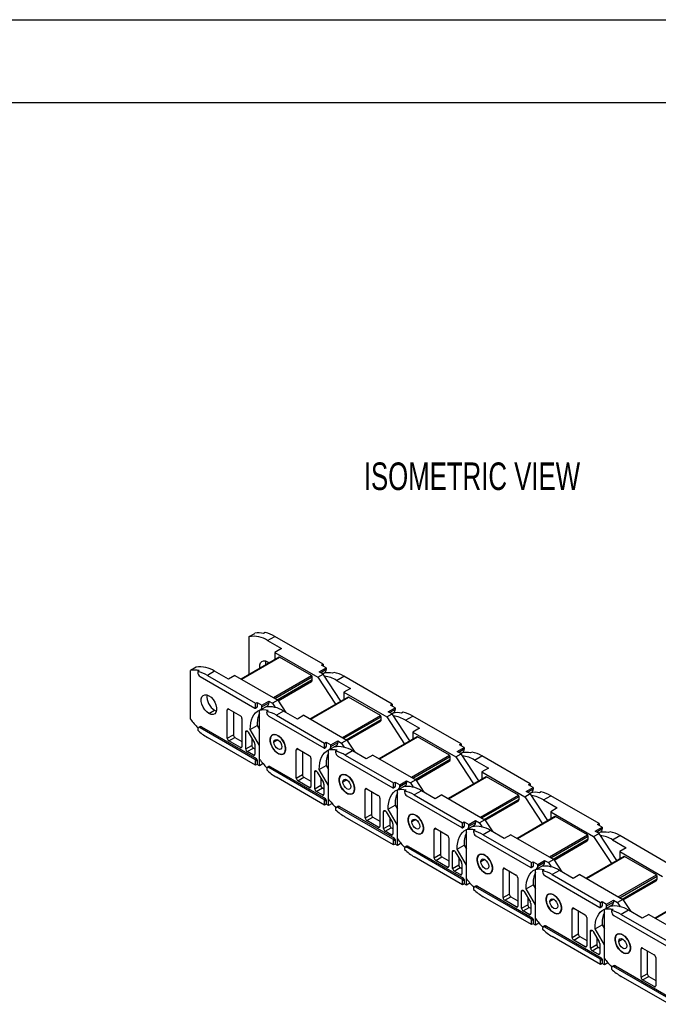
# Model space of a CAD drawing. Header units: millimetres. Extents: x 0 to 1676, y 0 to 1295.
# Tile 8 of 11: x 1056 to 1350, y 842 to 1295. Entities that reach past the tile are written whole.
import ezdxf

# ---------------------------------------------------------------- set-up
doc = ezdxf.new("R2010")
doc.units = ezdxf.units.MM
doc.header["$LTSCALE"] = 6
doc.layers.add('DIMENSIONS', color=140, linetype='Continuous', lineweight=25)
doc.layers.add('TEXT', color=140, linetype='Continuous', lineweight=25)
doc.styles.add('SLDTEXTSTYLE0', font='TXT', dxfattribs={"width": 0.7})

msp = doc.modelspace()

# ---------------------------------------------------------------- linework, layer by layer
at = {"color": 7, "linetype": 'Continuous'}
msp.add_line((0.01, 1295.42), (1676.41, 1295.42), dxfattribs=at)
for p, q in [((1161.76, 1011.08), (1164.38, 1012.59)), ((1169.12, 1012.96), (1168.41, 1012.55)), ((1161.76, 993.67), (1161.76, 1011.08)), ((1170.25, 1009.26), (1173.57, 1011.17)), ((1170.25, 1009.26), (1176.61, 1005.58)), ((1195.85, 998.32), (1173.57, 1011.17)), ((1176.61, 1005.58), (1173.57, 1003.83)), ((1173.57, 1003.83), (1173.57, 1000.48)), ((1173.57, 1003.83), (1193.37, 992.4)), ((1175.51, 1001.61), (1158.08, 991.54)), ((1158.23, 991.46), (1175.76, 1001.58)), ((1170.25, 999.5), (1170.98, 998.99)), ((1190.47, 993.09), (1175.76, 1001.58)), ((1137.3, 996.95), (1134.68, 995.44)), ((1134.68, 973.02), (1134.68, 995.44)), ((1138.71, 995.4), (1138, 994.99)), ((1138, 994.99), (1138, 994.56)), ((1145.78, 995.13), (1142.46, 993.21)), ((1152.15, 991.46), (1145.78, 995.13)), ((1194.08, 994.85), (1197.26, 996.68)), ((1195.85, 993.82), (1194.08, 994.85)), ((1197.26, 995.87), (1194.79, 994.44)), ((1195.14, 997.91), (1195.85, 998.32)), ((1197.26, 996.68), (1195.14, 997.91)), ((1195.68, 993.92), (1196.68, 994.5)), ((1195.85, 998.32), (1195.85, 997.5)), ((1197.26, 996.68), (1197.26, 995.87)), ((1200.92, 994.59), (1200.22, 994.19)), ((1139.07, 992.72), (1164.38, 978.11)), ((1142.46, 993.21), (1164.73, 980.35)), ((1155.19, 993.21), (1152.15, 991.46)), ((1155.19, 993.21), (1174.99, 981.78)), ((1172.94, 982.97), (1190.47, 993.09)), ((1173.64, 982.56), (1190.83, 992.48)), ((1174.7, 981.95), (1190.83, 991.25)), ((1175.15, 981.53), (1190.41, 990.34)), ((1190.83, 991.25), (1190.83, 992.48)), ((1193.37, 992.4), (1195.85, 993.82)), ((1193.37, 992.4), (1201.53, 979.9)), ((1204, 981.33), (1195.85, 993.82)), ((1202.05, 990.89), (1205.38, 992.81)), ((1202.05, 990.89), (1208.42, 987.22)), ((1227.65, 979.95), (1205.38, 992.81)), ((1208.42, 987.22), (1205.38, 985.46)), ((1205.38, 985.46), (1205.38, 982.12)), ((1205.38, 985.46), (1225.18, 974.04)), ((1164.73, 980.35), (1165.44, 980.76)), ((1164.73, 978.31), (1164.73, 980.35)), ((1165.44, 980.76), (1167.56, 979.54)), ((1165.44, 980.76), (1165.44, 978.72)), ((1167.56, 979.54), (1170.74, 981.37)), ((1167.56, 978.72), (1170.74, 980.56)), ((1170.74, 981.37), (1170.74, 980.56)), ((1170.74, 981.37), (1172.51, 980.35)), ((1174.99, 981.78), (1172.51, 980.35)), ((1172.51, 980.35), (1173.79, 978.39)), ((1174.99, 981.78), (1178.66, 976.15)), ((1207.32, 983.24), (1189.89, 973.18)), ((1190.03, 973.1), (1207.57, 983.22)), ((1222.28, 974.73), (1207.57, 983.22)), ((1143.17, 975.62), (1145.78, 977.13)), ((1145.78, 977.13), (1146.63, 976.75)), ((1151.65, 977.29), (1152.36, 977.7)), ((1151.65, 964.23), (1151.65, 977.29)), ((1152.36, 977.7), (1157.66, 974.64)), ((1154.48, 976.47), (1154.48, 965.86)), ((1164.63, 978.08), (1165.34, 978.49)), ((1164.73, 978.31), (1165.44, 978.72)), ((1166.84, 977.29), (1166.49, 977.08)), ((1166.49, 954.65), (1166.49, 977.08)), ((1166.98, 977.35), (1170.16, 979.19)), ((1167.56, 978.72), (1167.56, 979.54)), ((1170.52, 977.04), (1169.81, 976.63)), ((1169.81, 976.63), (1169.81, 976.2)), ((1177.59, 976.77), (1174.27, 974.85)), ((1183.95, 973.1), (1177.59, 976.77)), ((1225.88, 976.48), (1229.07, 978.32)), ((1227.65, 975.46), (1225.88, 976.48)), ((1229.07, 977.5), (1226.59, 976.08)), ((1226.94, 979.55), (1227.65, 979.95)), ((1229.07, 978.32), (1226.94, 979.55)), ((1227.49, 975.56), (1228.49, 976.14)), ((1227.65, 979.95), (1227.65, 979.14)), ((1229.07, 978.32), (1229.07, 977.5)), ((1232.73, 976.23), (1232.02, 975.83)), ((1158.37, 973.41), (1158.37, 960.35)), ((1170.87, 974.36), (1196.19, 959.75)), ((1174.27, 974.85), (1196.54, 961.99)), ((1186.99, 974.85), (1183.95, 973.1)), ((1186.99, 974.85), (1206.79, 963.42)), ((1204.74, 964.61), (1222.28, 974.73)), ((1205.45, 964.2), (1222.63, 974.12)), ((1206.51, 963.58), (1222.63, 972.89)), ((1206.96, 963.17), (1222.22, 971.98)), ((1222.63, 972.89), (1222.63, 974.12)), ((1225.18, 974.04), (1227.65, 975.46)), ((1225.18, 974.04), (1233.33, 961.54)), ((1235.81, 962.97), (1227.65, 975.46)), ((1233.86, 972.53), (1237.18, 974.45)), ((1233.86, 972.53), (1240.22, 968.86)), ((1259.46, 961.59), (1237.18, 974.45)), ((1138, 968.43), (1138, 967.99)), ((1139.02, 969.53), (1138.32, 969.12)), ((1139.07, 969.04), (1139.77, 969.45)), ((1164.38, 954.43), (1139.07, 969.04)), ((1139.77, 969.45), (1165.09, 954.84)), ((1160.14, 967.15), (1160.84, 967.56)), ((1160.14, 959.33), (1160.14, 967.15)), ((1161.34, 967.04), (1164.17, 962.14)), ((1162.27, 968.22), (1165.45, 970.05)), ((1166.5, 960.88), (1162.27, 968.22)), ((1165.45, 970.05), (1166.49, 968.25)), ((1240.22, 968.86), (1237.18, 967.1)), ((1237.18, 967.1), (1237.18, 963.76)), ((1237.18, 967.1), (1256.98, 955.67)), ((1164.73, 951.78), (1142.46, 964.63)), ((1151.65, 964.23), (1154.48, 965.86)), ((1152.36, 963), (1155.19, 964.63)), ((1157.66, 959.94), (1152.36, 963)), ((1155.19, 964.63), (1158.37, 962.8)), ((1162.97, 964.23), (1162.97, 960.96)), ((1172.88, 965.93), (1172.49, 965.7)), ((1174.99, 963.45), (1173.18, 962.41)), ((1196.54, 961.99), (1197.25, 962.4)), ((1197.25, 962.4), (1199.37, 961.18)), ((1197.25, 962.4), (1197.25, 960.36)), ((1199.37, 961.18), (1202.55, 963.01)), ((1199.37, 960.36), (1202.55, 962.2)), ((1202.55, 963.01), (1202.55, 962.2)), ((1202.55, 963.01), (1204.32, 961.99)), ((1206.79, 963.42), (1204.32, 961.99)), ((1206.79, 963.42), (1210.47, 957.79)), ((1239.13, 964.88), (1221.69, 954.82)), ((1221.84, 954.74), (1239.38, 964.86)), ((1254.08, 956.37), (1239.38, 964.86)), ((1157.66, 959.94), (1158.37, 960.35)), ((1160.14, 959.33), (1162.97, 960.96)), ((1160.84, 958.1), (1163.67, 959.74)), ((1163.67, 956.47), (1160.84, 958.1)), ((1163.67, 959.74), (1164.38, 959.33)), ((1164.38, 961.44), (1164.38, 956.88)), ((1166.5, 951.57), (1166.5, 960.88)), ((1178.52, 959.33), (1178.54, 959.34)), ((1183.46, 958.93), (1184.16, 959.34)), ((1183.46, 945.87), (1183.46, 958.93)), ((1184.16, 959.34), (1189.47, 956.28)), ((1186.29, 958.11), (1186.29, 947.5)), ((1196.44, 959.72), (1197.14, 960.13)), ((1196.54, 959.95), (1196.54, 961.99)), ((1196.54, 959.95), (1197.25, 960.36)), ((1198.65, 958.93), (1198.29, 958.72)), ((1198.29, 936.29), (1198.29, 958.72)), ((1198.79, 958.99), (1201.97, 960.83)), ((1199.37, 960.36), (1199.37, 961.18)), ((1202.32, 958.68), (1201.62, 958.27)), ((1201.62, 958.27), (1201.62, 957.84)), ((1204.32, 961.99), (1205.6, 960.03)), ((1209.39, 958.41), (1206.07, 956.49)), ((1215.76, 954.74), (1209.39, 958.41)), ((1257.69, 958.12), (1260.87, 959.96)), ((1259.46, 957.1), (1257.69, 958.12)), ((1260.87, 959.14), (1258.4, 957.72)), ((1258.75, 961.18), (1259.46, 961.59)), ((1260.87, 959.96), (1258.75, 961.18)), ((1259.29, 957.2), (1260.29, 957.78)), ((1259.46, 961.59), (1259.46, 960.78)), ((1260.87, 959.96), (1260.87, 959.14)), ((1264.53, 957.87), (1263.83, 957.46)), ((1163.67, 956.47), (1164.38, 956.88)), ((1164.38, 954.43), (1165.09, 954.84)), ((1164.73, 953.82), (1165.44, 954.22)), ((1164.73, 951.78), (1164.73, 953.82)), ((1165.44, 954.22), (1165.44, 952.18)), ((1174.97, 957.26), (1175.01, 957.28)), ((1177.49, 957.04), (1177.78, 957.21)), ((1190.17, 955.05), (1190.17, 941.99)), ((1202.68, 956), (1227.99, 941.39)), ((1206.07, 956.49), (1228.34, 943.63)), ((1218.8, 956.49), (1215.76, 954.74)), ((1218.8, 956.49), (1238.6, 945.06)), ((1236.55, 946.24), (1254.08, 956.37)), ((1237.25, 945.84), (1254.44, 955.76)), ((1238.32, 945.22), (1254.44, 954.53)), ((1238.76, 944.81), (1254.02, 953.62)), ((1254.44, 954.53), (1254.44, 955.76)), ((1256.98, 955.67), (1259.46, 957.1)), ((1256.98, 955.67), (1265.14, 943.18)), ((1267.61, 944.61), (1259.46, 957.1)), ((1265.67, 954.17), (1268.99, 956.09)), ((1265.67, 954.17), (1272.03, 950.5)), ((1291.26, 943.23), (1268.99, 956.09)), ((1165.44, 952.18), (1164.73, 951.78)), ((1166.5, 951.57), (1165.44, 952.18)), ((1168.16, 952.53), (1166.5, 951.57)), ((1169.81, 950.07), (1169.81, 949.63)), ((1170.83, 951.16), (1170.12, 950.76)), ((1170.87, 950.68), (1171.58, 951.09)), ((1196.19, 936.07), (1170.87, 950.68)), ((1171.58, 951.09), (1196.89, 936.48)), ((1191.94, 948.79), (1192.65, 949.2)), ((1191.94, 940.97), (1191.94, 948.79)), ((1193.15, 948.67), (1195.98, 943.78)), ((1194.07, 949.85), (1197.25, 951.69)), ((1198.31, 942.52), (1194.07, 949.85)), ((1197.25, 951.69), (1198.29, 949.89)), ((1272.03, 950.5), (1268.99, 948.74)), ((1268.99, 948.74), (1268.99, 945.4)), ((1268.99, 948.74), (1288.79, 937.31)), ((1196.54, 933.41), (1174.27, 946.27)), ((1183.46, 945.87), (1186.29, 947.5)), ((1184.16, 944.64), (1186.99, 946.27)), ((1189.47, 941.58), (1184.16, 944.64)), ((1186.99, 946.27), (1190.17, 944.44)), ((1194.77, 945.87), (1194.77, 942.6)), ((1204.69, 947.57), (1204.29, 947.34)), ((1206.79, 945.09), (1204.99, 944.05)), ((1228.34, 943.63), (1229.05, 944.04)), ((1229.05, 944.04), (1231.17, 942.82)), ((1229.05, 944.04), (1229.05, 942)), ((1231.17, 942.82), (1234.35, 944.65)), ((1234.35, 944.65), (1234.35, 943.84)), ((1234.35, 944.65), (1236.12, 943.63)), ((1238.6, 945.06), (1236.12, 943.63)), ((1238.6, 945.06), (1242.27, 939.43)), ((1270.93, 946.52), (1253.5, 936.46)), ((1253.64, 936.37), (1271.18, 946.5)), ((1285.89, 938.01), (1271.18, 946.5)), ((1189.47, 941.58), (1190.17, 941.99)), ((1191.94, 940.97), (1194.77, 942.6)), ((1192.65, 939.74), (1195.48, 941.37)), ((1195.48, 938.11), (1192.65, 939.74)), ((1195.48, 941.37), (1196.19, 940.97)), ((1196.19, 943.08), (1196.19, 938.52)), ((1198.31, 933.21), (1198.31, 942.52)), ((1210.33, 940.97), (1210.35, 940.98)), ((1215.26, 940.57), (1215.97, 940.98)), ((1215.26, 927.5), (1215.26, 940.57)), ((1215.97, 940.98), (1221.27, 937.92)), ((1218.09, 939.75), (1218.09, 929.14)), ((1228.24, 941.36), (1228.95, 941.77)), ((1228.34, 941.59), (1228.34, 943.63)), ((1228.34, 941.59), (1229.05, 942)), ((1230.45, 940.57), (1230.1, 940.36)), ((1230.1, 917.93), (1230.1, 940.36)), ((1230.59, 940.63), (1233.78, 942.47)), ((1231.17, 942), (1234.35, 943.84)), ((1231.17, 942), (1231.17, 942.82)), ((1234.13, 940.32), (1233.42, 939.91)), ((1233.42, 939.91), (1233.42, 939.48)), ((1236.12, 943.63), (1237.4, 941.67)), ((1241.2, 940.05), (1237.88, 938.13)), ((1247.56, 936.37), (1241.2, 940.05)), ((1289.5, 939.76), (1292.68, 941.6)), ((1291.26, 938.74), (1289.5, 939.76)), ((1292.68, 940.78), (1290.2, 939.35)), ((1290.56, 942.82), (1291.26, 943.23)), ((1292.68, 941.6), (1290.56, 942.82)), ((1291.1, 938.84), (1292.1, 939.42)), ((1291.26, 943.23), (1291.26, 942.42)), ((1292.68, 941.6), (1292.68, 940.78)), ((1296.34, 939.51), (1295.63, 939.1)), ((1195.48, 938.11), (1196.19, 938.52)), ((1196.19, 936.07), (1196.89, 936.48)), ((1196.54, 935.46), (1197.25, 935.86)), ((1196.54, 933.41), (1196.54, 935.46)), ((1197.25, 935.86), (1197.25, 933.82)), ((1206.78, 938.89), (1206.81, 938.91)), ((1209.29, 938.68), (1209.59, 938.85)), ((1221.98, 936.69), (1221.98, 923.63)), ((1234.48, 937.64), (1259.8, 923.03)), ((1237.88, 938.13), (1260.15, 925.27)), ((1250.6, 938.13), (1247.56, 936.37)), ((1250.6, 938.13), (1270.4, 926.7)), ((1268.35, 927.88), (1285.89, 938.01)), ((1269.06, 927.48), (1286.24, 937.39)), ((1270.12, 926.86), (1286.24, 936.17)), ((1270.57, 926.45), (1285.83, 935.25)), ((1286.24, 936.17), (1286.24, 937.39)), ((1288.79, 937.31), (1291.26, 938.74)), ((1288.79, 937.31), (1296.94, 924.82)), ((1299.42, 926.25), (1291.26, 938.74)), ((1297.47, 935.81), (1300.79, 937.73)), ((1297.47, 935.81), (1303.84, 932.14)), ((1323.07, 924.87), (1300.79, 937.73)), ((1197.25, 933.82), (1196.54, 933.41)), ((1198.31, 933.21), (1197.25, 933.82)), ((1199.96, 934.17), (1198.31, 933.21)), ((1201.62, 931.71), (1201.62, 931.27)), ((1202.63, 932.8), (1201.93, 932.39)), ((1202.68, 932.32), (1203.38, 932.73)), ((1227.99, 917.71), (1202.68, 932.32)), ((1203.38, 932.73), (1228.7, 918.12)), ((1223.75, 930.43), (1224.46, 930.84)), ((1223.75, 922.61), (1223.75, 930.43)), ((1224.96, 930.31), (1227.78, 925.41)), ((1225.88, 931.49), (1229.06, 933.33)), ((1230.11, 924.16), (1225.88, 931.49)), ((1229.06, 933.33), (1230.1, 931.53)), ((1303.84, 932.14), (1300.79, 930.38)), ((1300.79, 930.38), (1300.79, 927.04)), ((1300.79, 930.38), (1320.59, 918.95)), ((1228.34, 915.05), (1206.07, 927.91)), ((1215.26, 927.5), (1218.09, 929.14)), ((1215.97, 926.28), (1218.8, 927.91)), ((1221.27, 923.22), (1215.97, 926.28)), ((1218.8, 927.91), (1221.98, 926.08)), ((1226.58, 927.51), (1226.58, 924.24)), ((1236.49, 929.21), (1236.1, 928.98)), ((1238.6, 926.73), (1236.79, 925.69)), ((1262.98, 924.45), (1266.16, 926.29)), ((1266.16, 926.29), (1266.16, 925.48)), ((1266.16, 926.29), (1267.93, 925.27)), ((1270.4, 926.7), (1267.93, 925.27)), ((1270.4, 926.7), (1274.08, 921.07)), ((1302.74, 928.16), (1285.3, 918.1)), ((1285.45, 918.01), (1302.99, 928.14)), ((1317.69, 919.65), (1302.99, 928.14)), ((1221.27, 923.22), (1221.98, 923.63)), ((1223.75, 922.61), (1226.58, 924.24)), ((1224.46, 921.38), (1227.28, 923.01)), ((1227.28, 919.75), (1224.46, 921.38)), ((1227.28, 923.01), (1227.99, 922.61)), ((1227.99, 924.72), (1227.99, 920.16)), ((1230.11, 914.85), (1230.11, 924.16)), ((1242.13, 922.61), (1242.15, 922.62)), ((1247.07, 922.21), (1247.78, 922.62)), ((1247.07, 909.14), (1247.07, 922.21)), ((1247.78, 922.62), (1253.08, 919.55)), ((1249.9, 921.39), (1249.9, 910.78)), ((1260.05, 923), (1260.75, 923.41)), ((1260.15, 925.27), (1260.86, 925.68)), ((1260.15, 923.23), (1260.15, 925.27)), ((1260.15, 923.23), (1260.86, 923.64)), ((1260.86, 925.68), (1262.98, 924.45)), ((1260.86, 925.68), (1260.86, 923.64)), ((1262.26, 922.2), (1261.9, 922)), ((1261.9, 899.57), (1261.9, 922)), ((1262.4, 922.27), (1265.58, 924.11)), ((1262.98, 923.64), (1266.16, 925.48)), ((1262.98, 923.64), (1262.98, 924.45)), ((1265.93, 921.96), (1265.23, 921.55)), ((1265.23, 921.55), (1265.23, 921.12)), ((1267.93, 925.27), (1269.21, 923.31)), ((1273.01, 921.69), (1269.68, 919.77)), ((1279.37, 918.01), (1273.01, 921.69)), ((1321.3, 921.4), (1324.48, 923.24)), ((1323.07, 920.38), (1321.3, 921.4)), ((1324.48, 922.42), (1322.01, 920.99)), ((1322.36, 924.46), (1323.07, 924.87)), ((1324.48, 923.24), (1322.36, 924.46)), ((1323.07, 924.87), (1323.07, 924.05)), ((1324.48, 923.24), (1324.48, 922.42)), ((1227.28, 919.75), (1227.99, 920.16)), ((1227.99, 917.71), (1228.7, 918.12)), ((1228.34, 917.09), (1229.05, 917.5)), ((1228.34, 915.05), (1228.34, 917.09)), ((1229.05, 917.5), (1229.05, 915.46)), ((1238.58, 920.53), (1238.62, 920.55)), ((1241.1, 920.32), (1241.39, 920.49)), ((1253.79, 918.33), (1253.79, 905.27)), ((1266.29, 919.28), (1291.6, 904.66)), ((1269.68, 919.77), (1291.96, 906.91)), ((1282.41, 919.77), (1279.37, 918.01)), ((1282.41, 919.77), (1302.21, 908.34)), ((1300.16, 909.52), (1317.69, 919.65)), ((1300.87, 909.11), (1318.05, 919.03)), ((1301.93, 908.5), (1318.05, 917.81)), ((1302.38, 908.08), (1317.63, 916.89)), ((1318.05, 917.81), (1318.05, 919.03)), ((1320.59, 918.95), (1323.07, 920.38)), ((1320.59, 918.95), (1328.75, 906.46)), ((1322.9, 920.48), (1323.9, 921.06)), ((1331.22, 907.88), (1323.07, 920.38)), ((1328.15, 921.15), (1327.44, 920.74)), ((1329.28, 917.45), (1332.6, 919.37)), ((1329.28, 917.45), (1335.64, 913.78)), ((1354.87, 906.51), (1332.6, 919.37)), ((1229.05, 915.46), (1228.34, 915.05)), ((1230.11, 914.85), (1229.05, 915.46)), ((1231.77, 915.81), (1230.11, 914.85)), ((1233.42, 913.35), (1233.42, 912.91)), ((1234.44, 914.44), (1233.73, 914.03)), ((1234.48, 913.96), (1235.19, 914.37)), ((1259.8, 899.35), (1234.48, 913.96)), ((1235.19, 914.37), (1260.5, 899.75)), ((1255.55, 912.07), (1256.26, 912.48)), ((1257.68, 913.13), (1260.86, 914.97)), ((1261.92, 905.8), (1257.68, 913.13)), ((1260.86, 914.97), (1261.9, 913.17)), ((1335.64, 913.78), (1332.6, 912.02)), ((1260.15, 896.69), (1237.88, 909.55)), ((1247.07, 909.14), (1249.9, 910.78)), ((1247.78, 907.92), (1250.6, 909.55)), ((1253.08, 904.86), (1247.78, 907.92)), ((1250.6, 909.55), (1253.79, 907.71)), ((1255.55, 904.24), (1255.55, 912.07)), ((1256.76, 911.95), (1259.59, 907.05)), ((1258.38, 909.14), (1258.38, 905.88)), ((1268.3, 910.85), (1267.9, 910.62)), ((1270.4, 908.37), (1268.6, 907.33)), ((1294.78, 906.09), (1297.97, 907.93)), ((1297.97, 907.93), (1297.97, 907.11)), ((1297.97, 907.93), (1299.73, 906.91)), ((1302.21, 908.34), (1299.73, 906.91)), ((1302.21, 908.34), (1305.88, 902.71)), ((1334.54, 909.8), (1317.11, 899.74)), ((1317.26, 899.65), (1334.79, 909.78)), ((1332.6, 912.02), (1332.6, 908.68)), ((1332.6, 912.02), (1352.4, 900.59)), ((1349.5, 901.28), (1334.79, 909.78)), ((1253.08, 904.86), (1253.79, 905.27)), ((1255.55, 904.24), (1258.38, 905.88)), ((1256.26, 903.02), (1259.09, 904.65)), ((1259.09, 904.65), (1259.8, 904.24)), ((1259.8, 906.36), (1259.8, 901.8)), ((1261.92, 896.49), (1261.92, 905.8)), ((1273.94, 904.25), (1273.96, 904.26)), ((1278.87, 903.85), (1279.58, 904.25)), ((1278.87, 890.78), (1278.87, 903.85)), ((1279.58, 904.25), (1284.88, 901.19)), ((1291.85, 904.64), (1292.56, 905.05)), ((1291.96, 906.91), (1292.66, 907.32)), ((1291.96, 904.87), (1291.96, 906.91)), ((1291.96, 904.87), (1292.66, 905.28)), ((1292.66, 907.32), (1294.78, 906.09)), ((1292.66, 907.32), (1292.66, 905.28)), ((1294.06, 903.84), (1293.71, 903.64)), ((1293.71, 881.21), (1293.71, 903.64)), ((1294.21, 903.91), (1297.39, 905.75)), ((1294.78, 905.28), (1297.97, 907.11)), ((1294.78, 905.28), (1294.78, 906.09)), ((1297.74, 903.6), (1297.03, 903.19)), ((1297.03, 903.19), (1297.03, 902.75)), ((1299.73, 906.91), (1301.01, 904.95)), ((1304.81, 903.33), (1301.49, 901.41)), ((1311.18, 899.65), (1304.81, 903.33)), ((1259.09, 901.39), (1256.26, 903.02)), ((1259.09, 901.39), (1259.8, 901.8)), ((1259.8, 899.35), (1260.5, 899.75)), ((1260.15, 898.73), (1260.86, 899.14)), ((1260.15, 896.69), (1260.15, 898.73)), ((1260.86, 899.14), (1260.86, 897.1)), ((1270.39, 902.17), (1270.42, 902.19)), ((1272.9, 901.96), (1273.2, 902.13)), ((1281.7, 903.03), (1281.7, 892.41)), ((1285.59, 899.97), (1285.59, 886.9)), ((1298.09, 900.92), (1323.41, 886.3)), ((1301.49, 901.41), (1323.76, 888.55)), ((1314.22, 901.41), (1311.18, 899.65)), ((1314.22, 901.41), (1334.01, 889.98)), ((1331.96, 891.16), (1349.5, 901.28)), ((1332.67, 890.75), (1349.85, 900.67)), ((1333.73, 890.14), (1349.85, 899.45)), ((1349.85, 899.45), (1349.85, 900.67)), ((1260.86, 897.1), (1260.15, 896.69)), ((1261.92, 896.49), (1260.86, 897.1)), ((1263.57, 897.44), (1261.92, 896.49)), ((1265.23, 894.99), (1265.23, 894.55)), ((1266.25, 896.08), (1265.54, 895.67)), ((1266.29, 895.6), (1267, 896.01)), ((1291.6, 880.98), (1266.29, 895.6)), ((1267, 896.01), (1292.31, 881.39)), ((1287.36, 893.71), (1288.07, 894.12)), ((1289.49, 894.77), (1292.67, 896.61)), ((1293.72, 887.44), (1289.49, 894.77)), ((1292.67, 896.61), (1293.71, 894.81)), ((1334.18, 889.72), (1349.44, 898.53)), ((1291.96, 878.33), (1269.68, 891.19)), ((1278.87, 890.78), (1281.7, 892.41)), ((1279.58, 889.56), (1282.41, 891.19)), ((1284.88, 886.5), (1279.58, 889.56)), ((1282.41, 891.19), (1285.59, 889.35)), ((1287.36, 885.88), (1287.36, 893.71)), ((1288.57, 893.59), (1291.4, 888.69)), ((1290.19, 890.78), (1290.19, 887.52)), ((1300.1, 892.48), (1299.71, 892.26)), ((1302.21, 890.01), (1300.41, 888.97)), ((1326.59, 887.73), (1329.77, 889.57)), ((1329.77, 889.57), (1329.77, 888.75)), ((1329.77, 889.57), (1331.54, 888.55)), ((1334.01, 889.98), (1331.54, 888.55)), ((1334.01, 889.98), (1337.69, 884.35)), ((1366.35, 891.44), (1348.92, 881.38)), ((1349.06, 881.29), (1366.6, 891.41)), ((1284.88, 886.5), (1285.59, 886.9)), ((1287.36, 885.88), (1290.19, 887.52)), ((1288.07, 884.66), (1290.9, 886.29)), ((1290.9, 886.29), (1291.6, 885.88)), ((1291.6, 888), (1291.6, 883.43)), ((1293.72, 878.13), (1293.72, 887.44)), ((1305.74, 885.89), (1305.77, 885.9)), ((1310.68, 885.49), (1311.39, 885.89)), ((1310.68, 872.42), (1310.68, 885.49)), ((1311.39, 885.89), (1316.69, 882.83)), ((1323.66, 886.28), (1324.37, 886.69)), ((1323.76, 888.55), (1324.47, 888.96)), ((1323.76, 886.51), (1323.76, 888.55)), ((1323.76, 886.51), (1324.47, 886.92)), ((1324.47, 888.96), (1326.59, 887.73)), ((1324.47, 888.96), (1324.47, 886.92)), ((1325.87, 885.48), (1325.52, 885.28)), ((1325.52, 862.85), (1325.52, 885.28)), ((1326.01, 885.55), (1329.19, 887.39)), ((1326.59, 886.92), (1329.77, 888.75)), ((1326.59, 886.92), (1326.59, 887.73)), ((1329.55, 885.24), (1328.84, 884.83)), ((1331.54, 888.55), (1332.82, 886.59)), ((1336.62, 884.97), (1333.29, 883.05)), ((1342.98, 881.29), (1336.62, 884.97)), ((1290.9, 883.03), (1288.07, 884.66)), ((1290.9, 883.03), (1291.6, 883.43)), ((1291.6, 880.98), (1292.31, 881.39)), ((1291.96, 880.37), (1292.66, 880.78)), ((1292.66, 880.78), (1292.66, 878.74)), ((1302.19, 883.81), (1302.23, 883.83)), ((1304.71, 883.6), (1305, 883.77)), ((1313.51, 884.67), (1313.51, 874.05)), ((1317.4, 881.61), (1317.4, 868.54)), ((1328.84, 884.83), (1328.84, 884.39)), ((1329.9, 882.56), (1355.21, 867.94)), ((1333.29, 883.05), (1355.57, 870.19)), ((1346.02, 883.05), (1342.98, 881.29)), ((1346.02, 883.05), (1365.82, 871.62)), ((1291.96, 878.33), (1291.96, 880.37)), ((1292.66, 878.74), (1291.96, 878.33)), ((1293.72, 878.13), (1292.66, 878.74)), ((1295.38, 879.08), (1293.72, 878.13)), ((1297.03, 876.63), (1297.03, 876.19)), ((1298.05, 877.72), (1297.34, 877.31)), ((1298.09, 877.24), (1298.8, 877.65)), ((1323.41, 862.62), (1298.09, 877.24)), ((1298.8, 877.65), (1324.12, 863.03)), ((1321.29, 876.41), (1324.48, 878.25)), ((1325.53, 869.07), (1321.29, 876.41)), ((1324.48, 878.25), (1325.52, 876.45)), ((1323.76, 859.97), (1301.49, 872.83)), ((1310.68, 872.42), (1313.51, 874.05)), ((1311.39, 871.2), (1314.22, 872.83)), ((1314.22, 872.83), (1317.4, 870.99)), ((1319.17, 875.35), (1319.87, 875.76)), ((1319.17, 867.52), (1319.17, 875.35)), ((1320.37, 875.23), (1323.2, 870.33)), ((1321.99, 872.42), (1321.99, 869.16)), ((1331.91, 874.12), (1331.51, 873.9)), ((1334.01, 871.65), (1332.21, 870.61)), ((1316.69, 868.13), (1311.39, 871.2)), ((1316.69, 868.13), (1317.4, 868.54)), ((1319.17, 867.52), (1321.99, 869.16)), ((1319.87, 866.3), (1322.7, 867.93)), ((1322.7, 867.93), (1323.41, 867.52)), ((1323.41, 869.63), (1323.41, 865.07)), ((1325.53, 859.77), (1325.53, 869.07)), ((1337.55, 867.52), (1337.57, 867.54)), ((1342.49, 867.12), (1343.19, 867.53)), ((1342.49, 854.06), (1342.49, 867.12)), ((1343.19, 867.53), (1348.5, 864.47)), ((1322.7, 864.67), (1319.87, 866.3)), ((1322.7, 864.67), (1323.41, 865.07)), ((1323.41, 862.62), (1324.12, 863.03)), ((1323.76, 862.01), (1324.47, 862.42)), ((1324.47, 862.42), (1324.47, 860.38)), ((1334, 865.45), (1334.04, 865.47)), ((1336.51, 865.24), (1336.81, 865.4)), ((1345.31, 866.31), (1345.31, 855.69)), ((1349.2, 863.25), (1349.2, 850.18)), ((1323.76, 859.97), (1323.76, 862.01)), ((1324.47, 860.38), (1323.76, 859.97)), ((1325.53, 859.77), (1324.47, 860.38)), ((1327.19, 860.72), (1325.53, 859.77)), ((1328.84, 858.26), (1328.84, 857.83)), ((1329.86, 859.36), (1329.15, 858.95)), ((1329.9, 858.88), (1330.61, 859.28)), ((1355.21, 844.26), (1329.9, 858.88)), ((1330.61, 859.28), (1355.92, 844.67)), ((1355.57, 841.61), (1333.29, 854.47)), ((1342.49, 854.06), (1345.31, 855.69)), ((1343.19, 852.84), (1346.02, 854.47)), ((1346.02, 854.47), (1349.2, 852.63)), ((1348.5, 849.77), (1343.19, 852.84)), ((1348.5, 849.77), (1349.2, 850.18))]:
    msp.add_line(p, q)
at = {"flags": 128}
for points in [[(1166.75, 996.55), (1166.71, 996.83), (1166.71, 998), (1167, 998.96), (1167.55, 999.63), (1168.32, 999.96), (1169.24, 999.91), (1170.25, 999.5)], [(1143.17, 975.62), (1142.16, 976.36), (1141.24, 977.39), (1140.47, 978.6), (1139.92, 979.9), (1139.63, 981.19), (1139.63, 982.37), (1139.92, 983.33), (1140.47, 984), (1141.24, 984.32), (1142.16, 984.28), (1143.17, 983.86)], [(1143.17, 983.86), (1144.17, 983.12), (1145.1, 982.09), (1145.87, 980.88), (1146.41, 979.58), (1146.7, 978.29), (1146.7, 977.11), (1146.41, 976.15), (1145.87, 975.48), (1145.1, 975.16), (1144.17, 975.2), (1143.17, 975.62)], [(1162.27, 968.22), (1162.29, 969.81), (1162.48, 971.29), (1162.81, 972.66), (1163.28, 973.9), (1163.9, 974.99), (1164.64, 975.91), (1165.52, 976.66), (1166.5, 977.22)], [(1160.14, 967.15), (1160.17, 967.37), (1160.26, 967.54), (1160.4, 967.64), (1160.57, 967.66), (1160.77, 967.6), (1160.98, 967.47), (1161.18, 967.27), (1161.34, 967.04)], [(1174.97, 957.26), (1173.97, 958), (1173.04, 959.02), (1172.27, 960.24), (1171.72, 961.54), (1171.44, 962.83), (1171.44, 964.01), (1171.72, 964.97), (1172.27, 965.64), (1173.04, 965.96), (1173.97, 965.92), (1174.97, 965.5)], [(1178.52, 959.33), (1178.38, 960.56), (1177.96, 961.86), (1177.3, 963.12), (1176.45, 964.24), (1175.49, 965.12), (1174.48, 965.7), (1173.52, 965.93), (1172.67, 965.79), (1172.01, 965.29), (1171.59, 964.48), (1171.45, 963.41)], [(1171.45, 963.41), (1171.59, 962.18), (1172.01, 960.88), (1172.67, 959.62), (1173.52, 958.5), (1174.48, 957.62), (1175.49, 957.04), (1176.45, 956.81), (1177.3, 956.95), (1177.96, 957.45), (1178.38, 958.26), (1178.52, 959.33)], [(1173.18, 962.41), (1173.32, 963.13), (1173.71, 963.58), (1174.3, 963.69), (1174.99, 963.45), (1175.68, 962.9), (1176.26, 962.11), (1176.65, 961.21), (1176.79, 960.33)], [(1176.79, 960.33), (1176.65, 959.61), (1176.26, 959.16), (1175.68, 959.05), (1174.99, 959.29), (1174.3, 959.85), (1173.71, 960.63), (1173.32, 961.54), (1173.18, 962.41)], [(1174.97, 965.5), (1175.98, 964.75), (1176.9, 963.73), (1177.67, 962.52), (1178.22, 961.22), (1178.51, 959.92), (1178.51, 958.75), (1178.22, 957.79), (1177.67, 957.12), (1176.9, 956.8), (1175.98, 956.84), (1174.97, 957.26)], [(1194.07, 949.85), (1194.1, 951.44), (1194.28, 952.93), (1194.61, 954.3), (1195.09, 955.54), (1195.7, 956.62), (1196.45, 957.55), (1197.32, 958.3), (1198.31, 958.86)], [(1191.94, 948.79), (1191.97, 949.01), (1192.06, 949.18), (1192.2, 949.28), (1192.38, 949.3), (1192.58, 949.24), (1192.79, 949.11), (1192.98, 948.91), (1193.15, 948.67)], [(1206.78, 938.89), (1205.77, 939.64), (1204.85, 940.66), (1204.08, 941.88), (1203.53, 943.18), (1203.24, 944.47), (1203.24, 945.64), (1203.53, 946.61), (1204.08, 947.28), (1204.85, 947.6), (1205.77, 947.55), (1206.78, 947.14)], [(1210.33, 940.97), (1210.18, 942.2), (1209.77, 943.5), (1209.11, 944.76), (1208.26, 945.88), (1207.3, 946.76), (1206.29, 947.34), (1205.32, 947.57), (1204.48, 947.43), (1203.82, 946.93), (1203.4, 946.12), (1203.26, 945.05)], [(1203.26, 945.05), (1203.4, 943.82), (1203.82, 942.52), (1204.48, 941.26), (1205.32, 940.14), (1206.29, 939.26), (1207.3, 938.68), (1208.26, 938.45), (1209.11, 938.59), (1209.77, 939.09), (1210.18, 939.9), (1210.33, 940.97)], [(1204.99, 944.05), (1205.13, 944.77), (1205.52, 945.22), (1206.1, 945.33), (1206.79, 945.09), (1207.48, 944.53), (1208.07, 943.75), (1208.46, 942.84), (1208.6, 941.97)], [(1208.6, 941.97), (1208.46, 941.25), (1208.07, 940.8), (1207.48, 940.69), (1206.79, 940.93), (1206.1, 941.48), (1205.52, 942.27), (1205.13, 943.17), (1204.99, 944.05)], [(1206.78, 947.14), (1207.78, 946.39), (1208.71, 945.37), (1209.48, 944.16), (1210.03, 942.86), (1210.31, 941.56), (1210.31, 940.39), (1210.03, 939.43), (1209.48, 938.76), (1208.71, 938.43), (1207.78, 938.48), (1206.78, 938.89)], [(1225.88, 931.49), (1225.91, 933.08), (1226.09, 934.57), (1226.42, 935.94), (1226.89, 937.18), (1227.51, 938.26), (1228.26, 939.19), (1229.13, 939.94), (1230.11, 940.5)], [(1223.75, 930.43), (1223.78, 930.65), (1223.87, 930.82), (1224.01, 930.91), (1224.18, 930.94), (1224.39, 930.88), (1224.59, 930.75), (1224.79, 930.55), (1224.96, 930.31)], [(1238.58, 920.53), (1237.58, 921.28), (1236.65, 922.3), (1235.88, 923.51), (1235.34, 924.82), (1235.05, 926.11), (1235.05, 927.28), (1235.34, 928.24), (1235.88, 928.91), (1236.65, 929.24), (1237.58, 929.19), (1238.58, 928.78)], [(1242.13, 922.61), (1241.99, 923.84), (1241.57, 925.14), (1240.91, 926.4), (1240.07, 927.51), (1239.1, 928.4), (1238.09, 928.98), (1237.13, 929.21), (1236.28, 929.07), (1235.62, 928.57), (1235.21, 927.76), (1235.06, 926.69)], [(1235.06, 926.69), (1235.21, 925.46), (1235.62, 924.16), (1236.28, 922.9), (1237.13, 921.78), (1238.09, 920.9), (1239.1, 920.32), (1240.07, 920.09), (1240.91, 920.23), (1241.57, 920.72), (1241.99, 921.54), (1242.13, 922.61)], [(1236.79, 925.69), (1236.93, 926.41), (1237.32, 926.86), (1237.91, 926.97), (1238.6, 926.73), (1239.29, 926.17), (1239.87, 925.38), (1240.26, 924.48), (1240.4, 923.61)], [(1238.58, 928.78), (1239.59, 928.03), (1240.51, 927.01), (1241.28, 925.8), (1241.83, 924.49), (1242.12, 923.2), (1242.12, 922.03), (1241.83, 921.07), (1241.28, 920.4), (1240.51, 920.07), (1239.59, 920.12), (1238.58, 920.53)], [(1240.4, 923.61), (1240.26, 922.89), (1239.87, 922.44), (1239.29, 922.33), (1238.6, 922.57), (1237.91, 923.12), (1237.32, 923.91), (1236.93, 924.81), (1236.79, 925.69)], [(1257.68, 913.13), (1257.71, 914.72), (1257.89, 916.21), (1258.22, 917.58), (1258.7, 918.82), (1259.31, 919.9), (1260.06, 920.83), (1260.93, 921.57), (1261.92, 922.14)], [(1255.55, 912.07), (1255.58, 912.29), (1255.67, 912.46), (1255.81, 912.55), (1255.99, 912.57), (1256.19, 912.52), (1256.4, 912.38), (1256.59, 912.19), (1256.76, 911.95)], [(1270.39, 902.17), (1269.38, 902.92), (1268.46, 903.94), (1267.69, 905.15), (1267.14, 906.46), (1266.85, 907.75), (1266.85, 908.92), (1267.14, 909.88), (1267.69, 910.55), (1268.46, 910.88), (1269.38, 910.83), (1270.39, 910.42)], [(1273.94, 904.25), (1273.8, 905.48), (1273.38, 906.78), (1272.72, 908.04), (1271.87, 909.15), (1270.91, 910.04), (1269.9, 910.62), (1268.93, 910.85), (1268.09, 910.71), (1267.43, 910.21), (1267.01, 909.4), (1266.87, 908.33)], [(1266.87, 908.33), (1267.01, 907.1), (1267.43, 905.8), (1268.09, 904.54), (1268.93, 903.42), (1269.9, 902.54), (1270.91, 901.96), (1271.87, 901.73), (1272.72, 901.87), (1273.38, 902.36), (1273.8, 903.18), (1273.94, 904.25)], [(1268.6, 907.33), (1268.74, 908.05), (1269.13, 908.5), (1269.71, 908.61), (1270.4, 908.37), (1271.09, 907.81), (1271.68, 907.02), (1272.07, 906.12), (1272.21, 905.25)], [(1270.39, 910.42), (1271.4, 909.67), (1272.32, 908.65), (1273.09, 907.44), (1273.64, 906.13), (1273.92, 904.84), (1273.92, 903.67), (1273.64, 902.71), (1273.09, 902.04), (1272.32, 901.71), (1271.4, 901.76), (1270.39, 902.17)], [(1272.21, 905.25), (1272.07, 904.53), (1271.68, 904.08), (1271.09, 903.97), (1270.4, 904.21), (1269.71, 904.76), (1269.13, 905.55), (1268.74, 906.45), (1268.6, 907.33)], [(1289.49, 894.77), (1289.52, 896.36), (1289.7, 897.85), (1290.03, 899.22), (1290.5, 900.46), (1291.12, 901.54), (1291.87, 902.46), (1292.74, 903.21), (1293.72, 903.78)], [(1287.36, 893.71), (1287.39, 893.93), (1287.48, 894.1), (1287.62, 894.19), (1287.8, 894.21), (1288, 894.16), (1288.2, 894.02), (1288.4, 893.83), (1288.57, 893.59)], [(1302.19, 883.81), (1301.19, 884.56), (1300.26, 885.58), (1299.5, 886.79), (1298.95, 888.1), (1298.66, 889.39), (1298.66, 890.56), (1298.95, 891.52), (1299.5, 892.19), (1300.26, 892.52), (1301.19, 892.47), (1302.19, 892.06)], [(1305.74, 885.89), (1305.6, 887.12), (1305.18, 888.42), (1304.52, 889.68), (1303.68, 890.79), (1302.71, 891.68), (1301.71, 892.26), (1300.74, 892.49), (1299.89, 892.35), (1299.23, 891.85), (1298.82, 891.03), (1298.67, 889.97)], [(1298.67, 889.97), (1298.82, 888.73), (1299.23, 887.44), (1299.89, 886.18), (1300.74, 885.06), (1301.71, 884.18), (1302.71, 883.59), (1303.68, 883.36), (1304.52, 883.5), (1305.18, 884), (1305.6, 884.82), (1305.74, 885.89)], [(1300.41, 888.97), (1300.54, 889.68), (1300.93, 890.13), (1301.52, 890.25), (1302.21, 890.01), (1302.9, 889.45), (1303.48, 888.66), (1303.87, 887.76), (1304.01, 886.89)], [(1302.19, 892.06), (1303.2, 891.31), (1304.13, 890.29), (1304.89, 889.08), (1305.44, 887.77), (1305.73, 886.48), (1305.73, 885.31), (1305.44, 884.35), (1304.89, 883.68), (1304.13, 883.35), (1303.2, 883.4), (1302.19, 883.81)], [(1304.01, 886.89), (1303.87, 886.17), (1303.48, 885.72), (1302.9, 885.6), (1302.21, 885.84), (1301.52, 886.4), (1300.93, 887.19), (1300.54, 888.09), (1300.41, 888.97)], [(1321.29, 876.41), (1321.32, 878), (1321.5, 879.49), (1321.83, 880.86), (1322.31, 882.09), (1322.92, 883.18), (1323.67, 884.1), (1324.54, 884.85), (1325.53, 885.42)], [(1319.17, 875.35), (1319.2, 875.57), (1319.28, 875.73), (1319.42, 875.83), (1319.6, 875.85), (1319.8, 875.79), (1320.01, 875.66), (1320.21, 875.47), (1320.37, 875.23)], [(1334, 865.45), (1332.99, 866.2), (1332.07, 867.22), (1331.3, 868.43), (1330.75, 869.74), (1330.47, 871.03), (1330.47, 872.2), (1330.75, 873.16), (1331.3, 873.83), (1332.07, 874.16), (1332.99, 874.11), (1334, 873.7)], [(1337.55, 867.52), (1337.41, 868.76), (1336.99, 870.06), (1336.33, 871.31), (1335.48, 872.43), (1334.52, 873.32), (1333.51, 873.9), (1332.55, 874.13), (1331.7, 873.99), (1331.04, 873.49), (1330.62, 872.67), (1330.48, 871.61)], [(1330.48, 871.61), (1330.62, 870.37), (1331.04, 869.08), (1331.7, 867.82), (1332.55, 866.7), (1333.51, 865.81), (1334.52, 865.23), (1335.48, 865), (1336.33, 865.14), (1336.99, 865.64), (1337.41, 866.46), (1337.55, 867.52)], [(1332.21, 870.61), (1332.35, 871.32), (1332.74, 871.77), (1333.32, 871.89), (1334.01, 871.65), (1334.7, 871.09), (1335.29, 870.3), (1335.68, 869.4), (1335.82, 868.52)], [(1334, 873.7), (1335.01, 872.95), (1335.93, 871.93), (1336.7, 870.72), (1337.25, 869.41), (1337.53, 868.12), (1337.53, 866.95), (1337.25, 865.99), (1336.7, 865.32), (1335.93, 864.99), (1335.01, 865.04), (1334, 865.45)], [(1335.82, 868.52), (1335.68, 867.81), (1335.29, 867.36), (1334.7, 867.24), (1334.01, 867.48), (1333.32, 868.04), (1332.74, 868.83), (1332.35, 869.73), (1332.21, 870.61)]]:
    msp.add_lwpolyline(points, dxfattribs=at)
for centre, radius, start, end in [((1166.3, 1003.43), 9.36, 76.9706, 101.848), ((1165.66, 997.85), 15.5, 59.29, 77.1024), ((1163.65, 999.2), 12.03, 56.7274, 99.0133), ((1173.94, 998.89), 4.65, 167.8955, 190.3601), ((1175.62, 1001.38), 0.251, 54.3824, 114.3071), ((1136.6, 986.29), 9.36, 76.9706, 101.848), ((1139.18, 985.07), 12.03, 56.7274, 99.0133), ((1134.55, 979.89), 15.5, 59.29, 77.1024), ((1140.31, 994.66), 2.31, 182.6055, 237.3945), ((1198.11, 985.07), 9.36, 76.9706, 101.848), ((1195.82, 995.67), 1.45, 306.2883, 7.8112), ((1197.46, 979.49), 15.5, 59.29, 77.1024), ((1189.85, 991.14), 0.986, 305.0133, 6.2988), ((1190.06, 992.44), 0.768, 2.6055, 57.3945), ((1194.65, 978.77), 14.21, 58.5857, 82.6077), ((1149.56, 983.37), 7.29, 173.1605, 238.8435), ((1169.31, 980.36), 1.45, 306.2883, 7.8112), ((1207.42, 983.02), 0.251, 54.3824, 114.3071), ((1152.08, 977.36), 0.437, 50.7967, 189.214), ((1164.52, 978.28), 0.218, 230.7967, 9.214), ((1165.2, 978.69), 0.24, 304.0564, 7.2558), ((1177.73, 970.79), 12.3, 156.0259, 183.4321), ((1168.41, 967.93), 9.36, 76.9706, 101.848), ((1166.35, 978.46), 1.24, 277.1662, 12.2078), ((1170.99, 966.71), 12.03, 56.7274, 99.0133), ((1166.35, 961.53), 15.5, 59.29, 77.1024), ((1172.11, 976.3), 2.31, 182.6055, 237.3945), ((1229.91, 966.71), 9.36, 76.9706, 101.848), ((1227.63, 977.31), 1.45, 306.2883, 7.8112), ((1229.27, 961.13), 15.5, 59.29, 77.1024), ((1161.5, 992.36), 33.07, 215.8066, 225.0618), ((1156.83, 973.34), 1.54, 2.6055, 57.3945), ((1221.65, 972.78), 0.986, 305.0133, 6.2988), ((1221.86, 974.08), 0.768, 2.6055, 57.3945), ((1226.45, 960.41), 14.21, 58.5857, 82.6077), ((1138.65, 968.54), 0.655, 50.7967, 189.214), ((1154.78, 985.6), 24.32, 226.3765, 239.5525), ((1139.33, 968.84), 0.754, 54.3824, 114.3071), ((1153.19, 964.3), 1.54, 182.6055, 237.3945), ((1156.02, 965.93), 1.54, 182.6055, 237.3945), ((1162.94, 961.39), 1.44, 1.9565, 31.1437), ((1201.11, 962), 1.45, 306.2883, 7.8112), ((1239.23, 964.65), 0.251, 54.3824, 114.3071), ((1157.94, 960.28), 0.437, 230.7967, 9.214), ((1161.67, 959.4), 1.54, 182.6055, 237.3945), ((1164.5, 961.03), 1.54, 182.6055, 237.3945), ((1183.89, 959), 0.437, 50.7967, 189.214), ((1196.32, 959.92), 0.218, 230.7967, 9.214), ((1197.01, 960.33), 0.24, 304.0564, 7.2558), ((1200.21, 949.57), 9.36, 76.9706, 101.848), ((1198.15, 960.1), 1.24, 277.1662, 12.2078), ((1202.79, 948.35), 12.03, 56.7274, 99.0133), ((1198.16, 943.17), 15.5, 59.29, 77.1024), ((1203.92, 957.94), 2.31, 182.6055, 237.3945), ((1261.72, 948.35), 9.36, 76.9706, 101.848), ((1259.43, 958.95), 1.45, 306.2883, 7.8112), ((1261.08, 942.77), 15.5, 59.29, 77.1024), ((1163.95, 956.81), 0.437, 230.7967, 9.214), ((1163.97, 953.78), 0.768, 2.6055, 57.3945), ((1164.67, 954.19), 0.768, 2.6055, 57.3945), ((1193.31, 974), 33.07, 215.8066, 225.0618), ((1188.64, 954.98), 1.54, 2.6055, 57.3945), ((1209.53, 952.43), 12.3, 156.0259, 183.4321), ((1253.46, 954.42), 0.986, 305.0133, 6.2988), ((1253.67, 955.72), 0.768, 2.6055, 57.3945), ((1258.26, 942.05), 14.21, 58.5857, 82.6077), ((1170.46, 950.17), 0.655, 50.7967, 189.214), ((1186.59, 967.24), 24.32, 226.3765, 239.5525), ((1171.14, 950.48), 0.754, 54.3824, 114.3071), ((1184.99, 945.93), 1.54, 182.6055, 237.3945), ((1187.82, 947.57), 1.54, 182.6055, 237.3945), ((1271.03, 946.29), 0.251, 54.3824, 114.3071), ((1189.74, 941.92), 0.437, 230.7967, 9.214), ((1193.48, 941.04), 1.54, 182.6055, 237.3945), ((1196.31, 942.67), 1.54, 182.6055, 237.3945), ((1194.74, 943.03), 1.44, 1.9565, 31.1437), ((1215.69, 940.64), 0.437, 50.7967, 189.214), ((1228.13, 941.56), 0.218, 230.7967, 9.214), ((1228.81, 941.97), 0.24, 304.0564, 7.2558), ((1232.02, 931.2), 9.36, 76.9706, 101.848), ((1229.96, 941.74), 1.24, 277.1662, 12.2078), ((1234.6, 929.99), 12.03, 56.7274, 99.0133), ((1229.96, 924.81), 15.5, 59.29, 77.1024), ((1235.72, 939.58), 2.31, 182.6055, 237.3945), ((1232.92, 943.64), 1.45, 306.2883, 7.8112), ((1291.24, 940.59), 1.45, 306.2883, 7.8112), ((1292.88, 924.41), 15.5, 59.29, 77.1024), ((1195.75, 938.45), 0.437, 230.7967, 9.214), ((1195.77, 935.42), 0.768, 2.6055, 57.3945), ((1196.48, 935.83), 0.768, 2.6055, 57.3945), ((1225.11, 955.64), 33.07, 215.8066, 225.0618), ((1220.45, 936.62), 1.54, 2.6055, 57.3945), ((1241.34, 934.07), 12.3, 156.0259, 183.4321), ((1285.26, 936.06), 0.986, 305.0133, 6.2988), ((1285.47, 937.36), 0.768, 2.6055, 57.3945), ((1293.52, 929.99), 9.36, 76.9706, 101.848), ((1290.07, 923.68), 14.21, 58.5857, 82.6077), ((1202.26, 931.81), 0.655, 50.7967, 189.214), ((1218.4, 948.88), 24.32, 226.3765, 239.5525), ((1202.94, 932.12), 0.754, 54.3824, 114.3071), ((1216.8, 927.57), 1.54, 182.6055, 237.3945), ((1219.63, 929.21), 1.54, 182.6055, 237.3945), ((1302.84, 927.93), 0.251, 54.3824, 114.3071), ((1221.55, 923.56), 0.437, 230.7967, 9.214), ((1225.28, 922.68), 1.54, 182.6055, 237.3945), ((1228.11, 924.31), 1.54, 182.6055, 237.3945), ((1226.55, 924.67), 1.44, 1.9565, 31.1437), ((1247.5, 922.28), 0.437, 50.7967, 189.214), ((1259.93, 923.19), 0.218, 230.7967, 9.214), ((1260.62, 923.61), 0.24, 304.0564, 7.2558), ((1263.82, 912.84), 9.36, 76.9706, 101.848), ((1261.76, 923.38), 1.24, 277.1662, 12.2078), ((1266.4, 911.63), 12.03, 56.7274, 99.0133), ((1261.77, 906.45), 15.5, 59.29, 77.1024), ((1264.72, 925.28), 1.45, 306.2883, 7.8112), ((1323.05, 922.22), 1.45, 306.2883, 7.8112), ((1227.56, 920.09), 0.437, 230.7967, 9.214), ((1227.58, 917.06), 0.768, 2.6055, 57.3945), ((1228.28, 917.47), 0.768, 2.6055, 57.3945), ((1256.92, 937.28), 33.07, 215.8066, 225.0618), ((1252.25, 918.26), 1.54, 2.6055, 57.3945), ((1273.14, 915.71), 12.3, 156.0259, 183.4321), ((1267.53, 921.22), 2.31, 182.6055, 237.3945), ((1317.07, 917.7), 0.986, 305.0133, 6.2988), ((1317.28, 919), 0.768, 2.6055, 57.3945), ((1325.33, 911.63), 9.36, 76.9706, 101.848), ((1321.87, 905.32), 14.21, 58.5857, 82.6077), ((1324.69, 906.05), 15.5, 59.29, 77.1024), ((1234.07, 913.45), 0.655, 50.7967, 189.214), ((1250.2, 930.52), 24.32, 226.3765, 239.5525), ((1234.75, 913.75), 0.754, 54.3824, 114.3071), ((1248.6, 909.21), 1.54, 182.6055, 237.3945), ((1251.43, 910.85), 1.54, 182.6055, 237.3945), ((1334.65, 909.57), 0.251, 54.3824, 114.3071), ((1253.36, 905.2), 0.437, 230.7967, 9.214), ((1257.09, 904.31), 1.54, 182.6055, 237.3945), ((1259.92, 905.95), 1.54, 182.6055, 237.3945), ((1258.35, 906.31), 1.44, 1.9565, 31.1437), ((1279.31, 903.92), 0.437, 50.7967, 189.214), ((1291.74, 904.83), 0.218, 230.7967, 9.214), ((1292.43, 905.25), 0.24, 304.0564, 7.2558), ((1295.63, 894.48), 9.36, 76.9706, 101.848), ((1293.57, 905.01), 1.24, 277.1662, 12.2078), ((1298.21, 893.27), 12.03, 56.7274, 99.0133), ((1293.57, 888.08), 15.5, 59.29, 77.1024), ((1296.53, 906.92), 1.45, 306.2883, 7.8112), ((1259.37, 901.73), 0.437, 230.7967, 9.214), ((1259.38, 898.7), 0.768, 2.6055, 57.3945), ((1260.09, 899.11), 0.768, 2.6055, 57.3945), ((1288.72, 918.92), 33.07, 215.8066, 225.0618), ((1284.06, 899.9), 1.54, 2.6055, 57.3945), ((1304.95, 897.34), 12.3, 156.0259, 183.4321), ((1299.34, 902.86), 2.31, 182.6055, 237.3945), ((1348.87, 899.34), 0.986, 305.0133, 6.2988), ((1349.09, 900.64), 0.768, 2.6055, 57.3945), ((1265.87, 895.09), 0.655, 50.7967, 189.214), ((1282.01, 912.16), 24.32, 226.3765, 239.5525), ((1266.56, 895.39), 0.754, 54.3824, 114.3071), ((1280.41, 890.85), 1.54, 182.6055, 237.3945), ((1283.24, 892.48), 1.54, 182.6055, 237.3945), ((1285.16, 886.83), 0.437, 230.7967, 9.214), ((1288.89, 885.95), 1.54, 182.6055, 237.3945), ((1291.72, 887.59), 1.54, 182.6055, 237.3945), ((1290.16, 887.95), 1.44, 1.9565, 31.1437), ((1311.11, 885.56), 0.437, 50.7967, 189.214), ((1323.55, 886.47), 0.218, 230.7967, 9.214), ((1324.23, 886.89), 0.24, 304.0564, 7.2558), ((1327.44, 876.12), 9.36, 76.9706, 101.848), ((1325.37, 886.65), 1.24, 277.1662, 12.2078), ((1330.02, 874.91), 12.03, 56.7274, 99.0133), ((1328.33, 888.56), 1.45, 306.2883, 7.8112), ((1291.17, 883.36), 0.437, 230.7967, 9.214), ((1291.19, 880.34), 0.768, 2.6055, 57.3945), ((1291.9, 880.75), 0.768, 2.6055, 57.3945), ((1320.53, 900.56), 33.07, 215.8066, 225.0618), ((1315.86, 881.54), 1.54, 2.6055, 57.3945), ((1336.76, 878.98), 12.3, 156.0259, 183.4321), ((1325.38, 869.72), 15.5, 59.29, 77.1024), ((1331.14, 884.5), 2.31, 182.6055, 237.3945), ((1297.68, 876.73), 0.655, 50.7967, 189.214), ((1313.81, 893.8), 24.32, 226.3765, 239.5525), ((1298.36, 877.03), 0.754, 54.3824, 114.3071), ((1312.22, 872.49), 1.54, 182.6055, 237.3945), ((1315.04, 874.12), 1.54, 182.6055, 237.3945), ((1316.97, 868.47), 0.437, 230.7967, 9.214), ((1320.7, 867.59), 1.54, 182.6055, 237.3945), ((1323.53, 869.23), 1.54, 182.6055, 237.3945), ((1321.97, 869.59), 1.44, 1.9565, 31.1437), ((1342.92, 867.19), 0.437, 50.7967, 189.214), ((1322.98, 865), 0.437, 230.7967, 9.214), ((1322.99, 861.98), 0.768, 2.6055, 57.3945), ((1323.7, 862.38), 0.768, 2.6055, 57.3945), ((1352.33, 882.2), 33.07, 215.8066, 225.0618), ((1347.67, 863.18), 1.54, 2.6055, 57.3945), ((1329.49, 858.37), 0.655, 50.7967, 189.214), ((1345.62, 875.43), 24.32, 226.3765, 239.5525), ((1330.17, 858.67), 0.754, 54.3824, 114.3071), ((1344.02, 854.13), 1.54, 182.6055, 237.3945), ((1346.85, 855.76), 1.54, 182.6055, 237.3945), ((1348.77, 850.11), 0.437, 230.7967, 9.214)]:
    msp.add_arc(centre, radius, start, end)
at = {"layer": 'TEXT'}
msp.add_line((38.1, 1257.3), (1638.3, 1257.3), dxfattribs=at)

# ---------------------------------------------------------------- texts
at = {"layer": 'DIMENSIONS', "insert": (1214.6, 1091.34), "char_height": 12.7, "attachment_point": 1, "style": 'SLDTEXTSTYLE0'}
msp.add_mtext('ISOMETRIC VIEW', dxfattribs=at)

doc.saveas('drawing.dxf')
